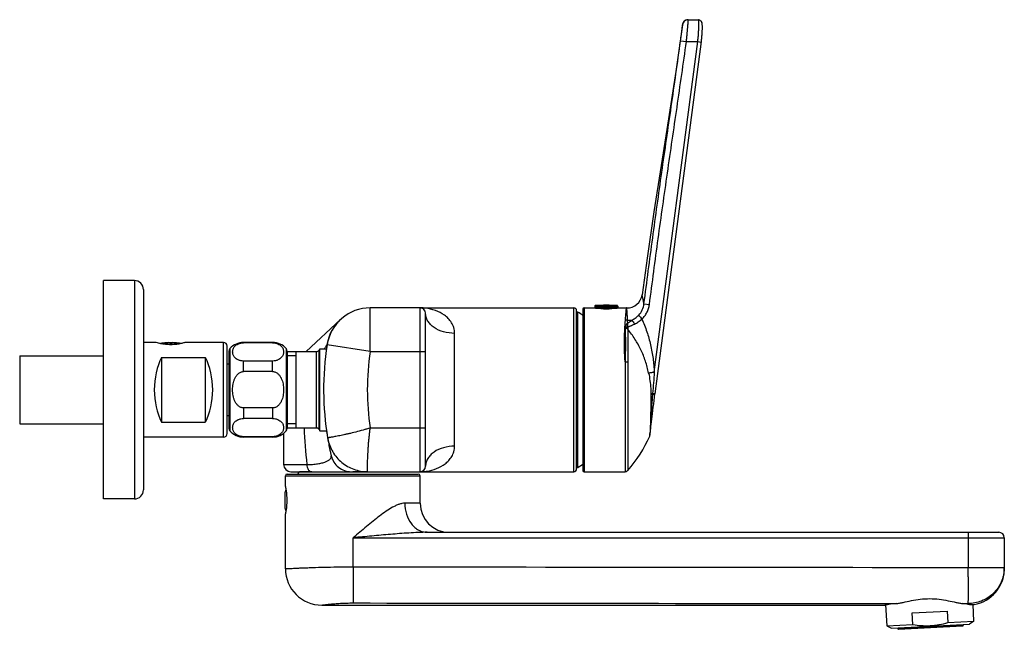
# Model space of a CAD drawing. Header units: millimetres. Extents: x -97 to 452, y -68 to 315.
# Tile 16 of 16: x 182 to 452, y 148 to 315. Entities that reach past the tile are written whole.
import ezdxf

# ---------------------------------------------------------------- set-up
doc = ezdxf.new("R2010")
doc.units = ezdxf.units.MM
doc.header["$LTSCALE"] = 23.1
doc.layers.get('0').update_dxf_attribs({"linetype": 'CONTINUOUS'})
doc.layers.add('ACHSEN', color=7, linetype='CONTINUOUS')
doc.layers.add('FLAECHEN', color=7, linetype='CONTINUOUS')

msp = doc.modelspace()

# ---------------------------------------------------------------- linework, layer by layer
at = {"color": 9, "linetype": 'CONTINUOUS'}
for p, q in [((363.67, 314.02), (363.65, 314.02)), ((355.92, 218.59), (367.87, 309.38)), ((363.14, 309.6), (364.74, 309.38)), ((364.74, 309.38), (367.87, 309.38)), ((367.87, 309.38), (368.83, 309.25)), ((213.08, 243.76), (213.08, 183.76)), ((277.9, 224.26), (277.9, 236.26)), ((291.58, 191.26), (291.58, 236.26)), ((293.07, 236.17), (293.01, 236.18)), ((293.07, 236.17), (293.01, 236.18)), ((333.78, 191.26), (333.78, 236.26)), ((336.63, 236.26), (336.63, 191.26)), ((345.88, 236.76), (339.58, 236.76)), ((345.88, 236.36), (339.58, 236.36)), ((345.79, 236.86), (339.68, 236.86)), ((345.2, 236.16), (340.27, 236.16)), ((342.19, 236.16), (342.19, 236.03)), ((342.32, 236.16), (342.32, 236.03)), ((343.15, 236.03), (343.15, 236.16)), ((343.27, 236.03), (343.27, 236.16)), ((353.09, 237.37), (354.59, 237.18)), ((334.88, 192.43), (334.88, 235.08)), ((267.14, 229.57), (267.13, 229.56)), ((267.14, 229.57), (267.13, 229.56)), ((301.08, 198.27), (301.08, 229.25)), ((225.11, 226.29), (221.05, 226.29)), ((237.58, 200.76), (237.58, 226.76)), ((239.33, 225.06), (239.33, 202.45)), ((243.08, 226.65), (243.08, 226.76)), ((251.08, 226.65), (251.08, 226.76)), ((254.83, 225.06), (254.83, 202.45)), ((263.81, 202.88), (263.81, 224.64)), ((277.9, 224.26), (266.04, 226.11)), ((263.12, 203.28), (263.12, 224.24)), ((277.9, 224.26), (293.08, 224.26)), ((243.08, 218.76), (243.08, 221.65)), ((251.08, 218.76), (251.08, 221.65)), ((347.89, 221.46), (347.89, 191.26)), ((348.63, 221.35), (348.63, 191.59)), ((354.97, 212.74), (354.97, 212.54)), ((355.45, 212.6), (355.44, 212.55)), ((355.46, 212.75), (355.45, 212.6)), ((355.45, 212.6), (355.88, 212.55)), ((355.46, 212.75), (356.12, 212.66)), ((355.88, 212.55), (356.1, 212.52)), ((243.08, 208.76), (243.08, 205.87)), ((251.08, 208.76), (251.08, 205.87)), ((277.9, 203.26), (293.08, 203.26)), ((243.08, 200.87), (243.08, 200.76)), ((251.08, 200.87), (251.08, 200.76)), ((276.51, 202.85), (276.42, 202.82)), ((354.67, 201.06), (354.74, 201.68)), ((354.67, 201.06), (354.67, 201.06)), ((354.74, 201.68), (354.78, 202.03)), ((354.79, 202.52), (354.78, 202.16)), ((354.79, 202.42), (354.78, 202.09)), ((354.78, 202.16), (354.78, 202.09)), ((354.78, 202.09), (354.78, 202.03)), ((354.78, 202.09), (354.78, 202.03)), ((254.08, 193.26), (260.48, 193.26)), ((254.58, 190.11), (291.58, 190.11)), ((291.58, 182.61), (287.38, 182.61)), ((273.24, 173.11), (452.08, 173.11)), ((273.24, 165.13), (273.24, 173.11)), ((442.17, 173.11), (442.17, 164.96)), ((273.24, 163.05), (273.24, 162.25)), ((442.17, 164.96), (452.08, 164.96)), ((440.73, 155.01), (442.08, 155.01)), ((442.08, 155.01), (442.08, 154.85)), ((422.83, 148.16), (440.8, 149.1))]:
    msp.add_line(p, q, dxfattribs=at)
at = {"color": 7, "linetype": 'CONTINUOUS'}
for p, q in [((365.26, 315.41), (365.05, 315.4)), ((365.12, 315.4), (365.29, 315.41)), ((365.26, 315.41), (368.04, 315.36)), ((368.21, 315.34), (368.04, 315.36)), ((368.2, 315.34), (368.05, 315.36)), ((368.37, 315.3), (368.2, 315.34)), ((368.53, 315.22), (368.37, 315.3)), ((368.66, 315.13), (368.52, 315.23)), ((368.77, 315.03), (368.66, 315.13)), ((368.87, 314.91), (368.77, 315.03)), ((368.93, 314.8), (368.86, 314.91)), ((368.98, 314.69), (368.93, 314.8)), ((369.02, 314.59), (368.98, 314.69)), ((369.04, 314.51), (369.02, 314.6)), ((369.06, 314.42), (369.04, 314.51)), ((369.08, 314.34), (369.06, 314.42)), ((369.09, 314.25), (369.08, 314.34)), ((369.1, 314.16), (369.09, 314.26)), ((369.11, 314.07), (369.1, 314.17)), ((369.12, 313.97), (369.11, 314.07)), ((369.12, 313.86), (369.12, 313.97)), ((369.13, 313.74), (369.12, 313.86)), ((369.02, 310.98), (369.05, 311.24)), ((369.04, 311.23), (369.06, 311.47)), ((369.06, 311.46), (369.08, 311.7)), ((369.08, 311.69), (369.09, 311.92)), ((369.09, 311.91), (369.1, 312.13)), ((369.1, 312.12), (369.11, 312.33)), ((369.11, 312.33), (369.12, 312.53)), ((369.12, 312.52), (369.13, 312.71)), ((369.13, 313.62), (369.13, 313.75)), ((369.14, 313.49), (369.13, 313.62)), ((369.13, 312.88), (369.14, 313.05)), ((369.13, 312.7), (369.13, 312.88)), ((369.14, 313.35), (369.14, 313.49)), ((369.14, 313.2), (369.14, 313.35)), ((369.14, 313.04), (369.14, 313.21)), ((356.12, 212.66), (368.85, 309.38)), ((368.85, 309.37), (368.89, 309.67)), ((368.89, 309.65), (368.92, 309.94)), ((368.92, 309.93), (368.95, 310.22)), ((368.95, 310.2), (368.98, 310.48)), ((368.98, 310.47), (369, 310.74)), ((369, 310.73), (369.03, 310.99)), ((215.58, 241.26), (215.58, 186.26)), ((291.58, 236.26), (277.9, 236.26)), ((293.08, 236.26), (333.78, 236.26)), ((334.58, 192.06), (334.58, 235.46)), ((336.33, 235.96), (336.33, 191.56)), ((339.58, 236.76), (339.58, 236.36)), ((345.78, 236.26), (339.68, 236.26)), ((345.88, 236.76), (345.88, 236.36)), ((269.72, 233.04), (260.28, 224.24)), ((269.72, 233.04), (269.69, 233.01)), ((293.08, 192.76), (293.08, 234.76)), ((219.08, 226.76), (215.58, 226.76)), ((219.1, 226.75), (219.08, 226.76)), ((219.1, 226.75), (219.08, 226.76)), ((237.58, 226.76), (227.08, 226.76)), ((238.58, 201.76), (238.58, 225.76)), ((251.08, 226.65), (243.08, 226.65)), ((263.81, 224.64), (264.03, 225.01)), ((181.58, 223.07), (181.58, 204.44)), ((220.58, 222.63), (220.58, 204.88)), ((220.58, 222.63), (232.58, 222.63)), ((232.58, 222.63), (232.58, 204.88)), ((239.08, 224.4), (239.08, 203.11)), ((255.08, 224.4), (255.08, 203.11)), ((255.08, 224.24), (263.12, 224.24)), ((257.58, 203.28), (257.58, 224.24)), ((251.08, 221.65), (243.08, 221.65)), ((251.08, 218.76), (243.08, 218.76)), ((355.99, 211.7), (356.11, 212.6)), ((251.08, 208.76), (243.08, 208.76)), ((251.08, 205.87), (243.08, 205.87)), ((220.58, 204.88), (232.58, 204.88)), ((255.08, 203.28), (263.12, 203.28)), ((263.81, 202.88), (264.03, 202.51)), ((237.58, 200.76), (215.58, 200.76)), ((251.08, 200.87), (243.08, 200.87)), ((266.18, 200.53), (266.23, 200.27)), ((354.75, 201.33), (354.8, 201.79)), ((354.75, 201.33), (354.75, 201.33)), ((354.8, 201.79), (354.85, 202.28)), ((266.28, 199.94), (266.35, 199.55)), ((266.35, 199.55), (266.38, 199.41)), ((266.38, 199.41), (266.47, 198.91)), ((266.47, 198.91), (266.55, 198.49)), ((266.55, 198.49), (266.66, 197.95)), ((266.66, 197.95), (266.7, 197.74)), ((266.7, 197.74), (266.74, 197.54)), ((266.74, 197.54), (266.82, 197.19)), ((266.82, 197.19), (266.88, 196.9)), ((267.17, 195.6), (267.16, 195.63)), ((267.17, 195.62), (267.18, 195.58)), ((267.18, 195.58), (267.17, 195.6)), ((255.08, 190.61), (291.08, 190.61)), ((256.08, 191.26), (291.58, 191.26)), ((291.58, 182.61), (291.58, 190.11)), ((293.08, 191.26), (333.78, 191.26)), ((336.63, 191.26), (347.89, 191.26)), ((293.56, 174.61), (450.58, 174.61)), ((452.08, 173.11), (452.08, 164.61)), ((419.48, 154.65), (419.78, 148.92)), ((443.75, 150.18), (443.51, 154.74)), ((426.81, 152.47), (436.39, 152.97)), ((426.98, 149.3), (426.81, 152.47)), ((436.39, 152.97), (436.56, 149.8)), ((419.78, 148.92), (426.98, 149.3)), ((419.78, 148.92), (421.07, 148.26)), ((421.07, 148.26), (442.54, 149.39)), ((423.04, 147.97), (440.61, 148.89)), ((436.56, 149.8), (443.75, 150.18)), ((440.79, 149.3), (440.8, 149.1)), ((443.75, 150.18), (442.54, 149.39)), ((422.83, 148.16), (422.82, 148.36))]:
    msp.add_line(p, q, dxfattribs=at)
at = {"color": 2, "linetype": 'CONTINUOUS'}
for p, q in [((181.58, 223.07), (204.58, 223.07)), ((257.58, 223.07), (255.08, 223.07)), ((181.58, 204.44), (204.58, 204.44)), ((257.58, 204.44), (255.08, 204.44))]:
    msp.add_line(p, q, dxfattribs=at)
at = {"color": 7, "linetype": 'CONTINUOUS'}
for points in [[(365.05, 315.4), (364.84, 315.36), (364.64, 315.29), (364.46, 315.2), (364.28, 315.09), (364.12, 314.95), (363.98, 314.8), (363.86, 314.63), (363.76, 314.44), (363.69, 314.24), (363.65, 314.02)], [(354.85, 202.28), (354.88, 202.63), (354.94, 203.12), (355, 203.68), (355.07, 204.3), (355.15, 204.97), (355.24, 205.69), (355.33, 206.45), (355.43, 207.26), (355.54, 208.1), (355.65, 208.97), (355.76, 209.86), (355.87, 210.78), (355.99, 211.7)], [(266.88, 196.9), (266.9, 196.8), (266.92, 196.72)], [(267.11, 195.84), (267.12, 195.81), (267.14, 195.74), (267.15, 195.67), (267.17, 195.62)]]:
    msp.add_lwpolyline(points, dxfattribs=at)
at = {"color": 9, "linetype": 'CONTINUOUS'}
msp.add_lwpolyline([(355.59, 212.73), (355.8, 212.71), (355.89, 212.69)], dxfattribs=at)
for centre, radius, start, end in [((365.26, 313.81), 1.6, 94.8696, 172.3731), ((291.58, 223.36), 12.9, 88.9455, 89.9985), ((291.58, 223.45), 12.81, 83.5963, 88.9504), ((277.13, 224.63), 11.2, 133.2868, 171.6563), ((277.87, 224.28), 11.96, 134.9699, 136.276), ((277.9, 224.26), 12, 134.7609, 134.9703), ((277.03, 224.71), 11.07, 133, 133.241), ((347.9, 229.33), 3.54, 78.6601, 88.6186), ((223.52, 226.42), 125.23, 2.5731, 2.9193), ((277.97, 224.21), 12.08, 150.9161, 153.6548), ((277.96, 224.21), 12.08, 148.1325, 150.9147), ((277.91, 224.25), 12.01, 147.7171, 148.1323), ((277.92, 224.24), 12.03, 142.3491, 147.7106), ((277.91, 224.25), 12.02, 142.0353, 142.3493), ((277.9, 224.25), 12.01, 136.5528, 142.0386), ((277.85, 224.3), 11.94, 136.2765, 136.549), ((235.56, 243), 34.8, 328.8633, 329.5013), ((255.58, 231.49), 11.7, 330.6794, 331.8525), ((284.03, 222.72), 18.33, 168.0478, 168.8882), ((345.08, 213.76), 68, 171.1173, 188.8826), ((458.35, 213.43), 198.9, 182.9256, 185.8214), ((277.01, 202.34), 10.97, 189.6286, 190.8663), ((291.58, 204.15), 12.89, 270.0012, 271.0545), ((291.58, 204.07), 12.81, 271.0506, 275.9873), ((291.6, 203.87), 12.61, 275.9897, 278.8288), ((-680.04, 165.94), 1122.21, 359.81878, 359.94983), ((442.23, 164.96), 9.85, 358.1744, 359.9991), ((442.21, 164.96), 9.88, 357.9481, 358.1752)]:
    msp.add_arc(centre, radius, start, end, dxfattribs=at)
at = {"color": 7, "linetype": 'CONTINUOUS'}
for centre, radius, start, end in [((213.08, 241.26), 2.5, 0, 90), ((348.49, 240.35), 4.1, 268.3037, 352.5764), ((277.9, 224.26), 12, 90, 171.1173), ((291.58, 234.76), 1.5, 0, 90), ((333.78, 235.46), 0.8, 0, 90), ((336.63, 235.96), 0.3, 90, 180), ((339.68, 236.76), 0.1, 93.5281, 180), ((339.68, 236.36), 0.1, 180, 270), ((342.73, 187.3), 49.66, 86.4719, 93.5281), ((339.73, 236.16), 0.1, 33.0295, 90), ((345.73, 236.16), 0.1, 90, 146.9658), ((345.78, 236.36), 0.1, 270, 360), ((345.78, 236.76), 0.1, 0, 86.4719), ((348.28, 233.26), 3, 88.3037, 90), ((277.96, 224.19), 12.09, 133.1598, 134.7588), ((334.78, 234.91), 0.2, 59.7054, 180), ((322.42, 213.76), 24.7, 55.7244, 59.7054), ((223.08, 212.76), 13.98, 94.9281, 101.6937), ((222.46, 216.24), 10.46, 86.5748, 93.1562), ((223.71, 216.24), 10.46, 86.8437, 93.4253), ((223.08, 212.76), 13.98, 78.307, 85.0719), ((237.58, 225.76), 1, 0, 90), ((240.08, 224.4), 1, 138.5904, 180), ((254.08, 224.4), 1, 0, 41.4096), ((263.12, 225.04), 0.8, 270, 330), ((345.08, 213.76), 80, 171.1173, 171.7427), ((240.08, 203.11), 1, 180, 221.4096), ((254.08, 203.11), 1, 318.5904, 360), ((263.12, 202.48), 0.8, 30, 90), ((237.58, 201.76), 1, 270, 360), ((345.08, 213.76), 80, 188.2649, 193.097), ((353.76, 201.44), 0.99, 336.9677, 353.6558), ((256.08, 193.26), 2, 180, 270), ((291.58, 192.76), 1.5, 270, 360), ((333.78, 192.06), 0.8, 270, 360), ((334.78, 192.6), 0.2, 180, 300.2946), ((322.42, 213.76), 24.7, 300.2946, 304.2754), ((255.08, 190.11), 0.5, 90, 180), ((291.08, 190.11), 0.5, 0, 90), ((336.63, 191.56), 0.3, 180, 270), ((347.89, 192.26), 1, 270, 317.9563), ((213.08, 186.26), 2.5, 270, 360), ((299.58, 182.61), 8, 180, 270), ((450.58, 173.11), 1.5, 0, 90), ((264.58, 164.61), 10, 180, 270), ((442.08, 164.61), 10, 279.6636, 360), ((431.77, 73.32), 82.25, 96.5465, 98.7639), ((431.05, 71.02), 84.55, 82.505, 83.4262), ((443.58, 166.16), 11.41, 262.472, 270.9195), ((440.6, 149.09), 0.2, 273, 3), ((423.03, 148.17), 0.2, 183, 273)]:
    msp.add_arc(centre, radius, start, end, dxfattribs=at)
for centre, start_param, end_param in [((226.07, 213.76), 0.819448, 2.322145), ((227.1, 213.76), -2.322145, -0.819448)]:
    msp.add_ellipse(centre, major_axis=(0, 13), ratio=0.57735, start_param=start_param, end_param=end_param, dxfattribs=at)
at = {"color": 9, "linetype": 'CONTINUOUS'}
for points, knots in [([(363.14, 309.6), (363.18, 309.89), (363.25, 310.45), (363.36, 311.27), (363.44, 311.92), (363.5, 312.4), (363.54, 312.72), (363.57, 313.01), (363.6, 313.27), (363.63, 313.49), (363.64, 313.65), (363.65, 313.76), (363.66, 313.83), (363.67, 313.89), (363.67, 313.93), (363.67, 313.97), (363.68, 314), (363.67, 314.01), (363.68, 314.02), (363.67, 314.02)], [0, 0, 0, 0, 0.196044, 0.384363, 0.55761, 0.636473, 0.70913, 0.774873, 0.833097, 0.883273, 0.924923, 0.94242, 0.957646, 0.970572, 0.981171, 0.989422, 0.995308, 0.998821, 1, 1, 1, 1]), ([(364.74, 309.38), (364.78, 309.77), (364.86, 310.54), (364.97, 311.66), (365.05, 312.54), (365.11, 313.2), (365.15, 313.63), (365.18, 314.03), (365.21, 314.38), (365.24, 314.68), (365.25, 314.9), (365.27, 315.05), (365.27, 315.14), (365.28, 315.22), (365.28, 315.29), (365.29, 315.34), (365.29, 315.37), (365.29, 315.39), (365.29, 315.4), (365.29, 315.4), (365.29, 315.41), (365.29, 315.41)], [0, 0, 0, 0, 0.195586, 0.383592, 0.556702, 0.635561, 0.708255, 0.774075, 0.832406, 0.882707, 0.924493, 0.942062, 0.957359, 0.970353, 0.981016, 0.989323, 0.995258, 0.997331, 0.998808, 0.999689, 1, 1, 1, 1]), ([(367.87, 309.38), (367.91, 309.74), (367.98, 310.46), (368.07, 311.5), (368.12, 312.47), (368.16, 313.34), (368.17, 313.98), (368.16, 314.43), (368.15, 314.69), (368.14, 314.92), (368.12, 315.1), (368.1, 315.23), (368.09, 315.3), (368.07, 315.33)], [0, 0, 0, 0, 0.183595, 0.360984, 0.526097, 0.673356, 0.797831, 0.850238, 0.895524, 0.933347, 0.96344, 0.985654, 1, 1, 1, 1]), ([(368.07, 315.33), (368.07, 315.33), (368.06, 315.34), (368.05, 315.36), (368.04, 315.36)], [0, 0, 0, 0, 0.34314, 1, 1, 1, 1]), ([(353.09, 237.37), (353.49, 240.39), (354.28, 246.41), (355.48, 255.45), (356.72, 264.48), (358.41, 276.51), (360.6, 291.55), (362.32, 303.58), (363.14, 309.6)], [0, 0, 0, 0, 0.125001, 0.250002, 0.375002, 0.500001, 0.749999, 1, 1, 1, 1]), ([(354.59, 237.18), (354.99, 240.19), (355.78, 246.21), (356.99, 255.25), (358.25, 264.27), (359.96, 276.3), (362.18, 291.33), (363.91, 303.36), (364.74, 309.38)], [0, 0, 0, 0, 0.125, 0.25, 0.375, 0.5, 0.75, 1, 1, 1, 1]), ([(353.09, 237.37), (353.06, 237.56), (352.99, 237.92), (352.88, 238.42), (352.79, 238.84), (352.71, 239.18), (352.65, 239.42), (352.62, 239.58), (352.6, 239.66), (352.58, 239.73), (352.57, 239.78), (352.56, 239.8), (352.56, 239.81), (352.56, 239.82), (352.56, 239.82)], [0, 0, 0, 0, 0.231675, 0.433989, 0.606131, 0.747551, 0.857855, 0.901253, 0.936782, 0.964431, 0.984187, 0.991104, 0.996045, 1, 1, 1, 1]), ([(301.08, 229.25), (301.08, 229.78), (300.92, 230.82), (300.27, 232.2), (299.36, 233.34), (297.92, 234.57), (295.82, 235.65), (293.99, 236.06), (293.07, 236.17)], [0, 0, 0, 0, 0.138506, 0.268457, 0.393778, 0.516701, 0.75892, 1, 1, 1, 1]), ([(340, 236.26), (340, 236.26), (340.01, 236.26), (340.02, 236.25), (340.02, 236.25), (340.04, 236.23), (340.05, 236.21), (340.05, 236.19), (340.05, 236.18)], [0, 0, 0, 0, 0.0928, 0.191042, 0.298421, 0.417173, 0.689407, 1, 1, 1, 1]), ([(340.04, 236.26), (340.05, 236.26), (340.07, 236.25), (340.11, 236.23), (340.13, 236.21), (340.14, 236.18), (340.14, 236.17)], [0, 0, 0, 0, 0.247774, 0.496711, 0.747481, 1, 1, 1, 1]), ([(342.17, 236.26), (342.17, 236.26), (342.18, 236.26), (342.18, 236.25), (342.18, 236.25), (342.18, 236.24), (342.19, 236.23), (342.19, 236.21), (342.19, 236.19), (342.19, 236.17), (342.19, 236.16)], [0, 0, 0, 0, 0.042037, 0.071307, 0.107542, 0.20168, 0.323682, 0.469888, 0.635397, 1, 1, 1, 1]), ([(342.23, 236.26), (342.24, 236.26), (342.27, 236.25), (342.3, 236.23), (342.31, 236.2), (342.32, 236.17), (342.32, 236.16)], [0, 0, 0, 0, 0.228297, 0.469834, 0.728991, 1, 1, 1, 1]), ([(343.23, 236.26), (343.22, 236.26), (343.2, 236.25), (343.17, 236.23), (343.15, 236.2), (343.15, 236.17), (343.15, 236.16)], [0, 0, 0, 0, 0.228297, 0.469834, 0.728991, 1, 1, 1, 1]), ([(343.29, 236.26), (343.29, 236.26), (343.29, 236.26), (343.29, 236.25), (343.28, 236.25), (343.28, 236.24), (343.28, 236.23), (343.28, 236.21), (343.27, 236.19), (343.27, 236.17), (343.27, 236.16)], [0, 0, 0, 0, 0.042037, 0.071307, 0.107542, 0.20168, 0.323682, 0.469888, 0.635397, 1, 1, 1, 1]), ([(345.42, 236.26), (345.41, 236.26), (345.39, 236.25), (345.36, 236.23), (345.34, 236.21), (345.33, 236.18), (345.33, 236.17)], [0, 0, 0, 0, 0.247775, 0.496712, 0.747482, 1, 1, 1, 1]), ([(345.47, 236.26), (345.46, 236.26), (345.46, 236.26), (345.45, 236.25), (345.44, 236.25), (345.43, 236.23), (345.42, 236.21), (345.41, 236.19), (345.41, 236.18)], [0, 0, 0, 0, 0.092785, 0.191017, 0.298393, 0.417149, 0.689401, 1, 1, 1, 1]), ([(347.98, 232.86), (348, 233.12), (348.04, 233.61), (348.1, 234.29), (348.14, 234.8), (348.18, 235.16), (348.2, 235.38), (348.22, 235.59), (348.23, 235.76), (348.25, 235.91), (348.26, 236.02), (348.26, 236.09), (348.27, 236.13), (348.27, 236.17), (348.28, 236.2), (348.28, 236.22), (348.28, 236.24), (348.28, 236.25), (348.28, 236.25), (348.28, 236.26), (348.28, 236.26), (348.28, 236.26)], [0, 0, 0, 0, 0.229431, 0.430764, 0.602833, 0.677635, 0.744825, 0.804318, 0.856035, 0.899907, 0.935877, 0.950883, 0.963897, 0.974917, 0.983938, 0.990959, 0.995977, 0.997735, 0.998991, 0.999746, 1, 1, 1, 1]), ([(348.59, 232.79), (348.58, 233.06), (348.55, 233.56), (348.51, 234.26), (348.48, 234.78), (348.45, 235.14), (348.44, 235.37), (348.42, 235.58), (348.41, 235.75), (348.4, 235.9), (348.39, 236.01), (348.38, 236.09), (348.38, 236.13), (348.38, 236.17), (348.37, 236.2), (348.37, 236.22), (348.37, 236.24), (348.37, 236.25), (348.37, 236.25), (348.37, 236.25), (348.37, 236.26), (348.37, 236.26)], [0, 0, 0, 0, 0.230802, 0.432931, 0.605163, 0.679849, 0.74682, 0.806022, 0.857403, 0.900927, 0.936571, 0.95143, 0.964312, 0.975216, 0.984138, 0.991078, 0.996035, 0.99777, 0.999009, 0.999752, 1, 1, 1, 1]), ([(351.64, 234.26), (352.06, 234.66), (352.73, 235.65), (353.03, 236.79), (353.09, 237.37)], [0, 0, 0, 0, 0.499926, 1, 1, 1, 1]), ([(352.53, 233.24), (352.82, 233.48), (353.34, 234.04), (353.95, 235), (354.38, 236.06), (354.54, 236.8), (354.59, 237.18)], [0, 0, 0, 0, 0.249935, 0.499923, 0.749951, 1, 1, 1, 1]), ([(301.08, 229.25), (300.05, 229.25), (298.06, 229.51), (295.81, 230.5), (294.42, 231.64), (293.66, 232.6), (293.19, 233.65), (293.08, 234.4), (293.08, 234.76)], [0, 0, 0, 0, 0.289722, 0.557567, 0.679327, 0.792352, 0.898232, 1, 1, 1, 1]), ([(347.89, 221.46), (347.81, 222.59), (347.72, 224.75), (347.72, 228.55), (347.86, 231.22), (347.98, 232.86)], [0, 0, 0, 0, 0.297431, 0.567975, 1, 1, 1, 1]), ([(349.69, 232.79), (349.6, 232.78), (349.23, 232.75), (348.86, 232.76), (348.59, 232.79)], [0, 0, 0, 0, 0.25168, 1, 1, 1, 1]), ([(348.63, 232.04), (348.78, 232.17), (349.13, 232.43), (349.5, 232.66), (349.69, 232.79)], [0, 0, 0, 0, 0.468577, 1, 1, 1, 1]), ([(349.69, 232.79), (350.01, 233), (350.69, 233.45), (351.33, 233.96), (351.64, 234.26)], [0, 0, 0, 0, 0.474675, 1, 1, 1, 1]), ([(349.69, 232.79), (349.76, 232.74), (349.91, 232.61), (350.19, 232.29), (350.36, 232.01), (350.47, 231.81)], [0, 0, 0, 0, 0.216095, 0.460658, 1, 1, 1, 1]), ([(350.47, 231.81), (350.83, 231.99), (351.57, 232.39), (352.23, 232.93), (352.53, 233.24)], [0, 0, 0, 0, 0.484422, 1, 1, 1, 1]), ([(351.64, 234.26), (351.69, 234.2), (351.99, 233.86), (352.29, 233.52), (352.53, 233.24)], [0, 0, 0, 0, 0.175941, 1, 1, 1, 1]), ([(352.53, 233.24), (353.04, 232.08), (353.93, 229.72), (354.94, 226.08), (355.64, 222.36), (355.87, 219.84), (355.92, 218.59)], [0, 0, 0, 0, 0.249989, 0.499991, 0.750001, 1, 1, 1, 1]), ([(347.92, 230.65), (347.96, 229.25), (348, 227.04), (347.97, 223.98), (347.92, 222.32), (347.89, 221.46)], [0, 0, 0, 0, 0.457761, 0.720188, 1, 1, 1, 1]), ([(347.97, 231.06), (347.94, 230.97), (347.92, 230.83), (347.92, 230.69), (347.92, 230.65)], [0, 0, 0, 0, 0.747605, 1, 1, 1, 1]), ([(348.63, 230.41), (348.54, 230.48), (348.31, 230.61), (348.05, 230.65), (347.92, 230.65)], [0, 0, 0, 0, 0.481985, 1, 1, 1, 1]), ([(348.63, 232.04), (348.48, 231.91), (348.22, 231.61), (348.03, 231.26), (347.97, 231.06)], [0, 0, 0, 0, 0.496902, 1, 1, 1, 1]), ([(348.65, 230.77), (348.6, 230.81), (348.4, 230.96), (348.16, 231.04), (347.97, 231.06)], [0, 0, 0, 0, 0.24238, 1, 1, 1, 1]), ([(348.65, 230.77), (348.65, 230.88), (348.64, 231.3), (348.64, 231.73), (348.63, 232.04)], [0, 0, 0, 0, 0.268616, 1, 1, 1, 1]), ([(348.65, 230.77), (348.64, 230.74), (348.63, 230.62), (348.63, 230.5), (348.63, 230.41)], [0, 0, 0, 0, 0.246178, 1, 1, 1, 1]), ([(348.63, 230.41), (348.64, 229.02), (348.64, 226.85), (348.64, 223.83), (348.63, 222.19), (348.63, 221.35)], [0, 0, 0, 0, 0.457553, 0.72008, 1, 1, 1, 1]), ([(354.37, 218.34), (354.15, 219.45), (353.57, 221.63), (352.3, 224.77), (350.67, 227.72), (349.34, 229.54), (348.63, 230.41)], [0, 0, 0, 0, 0.251067, 0.501528, 0.751108, 1, 1, 1, 1]), ([(348.65, 230.77), (348.67, 230.83), (348.76, 230.96), (348.93, 231.1), (349.14, 231.22), (349.47, 231.37), (349.91, 231.56), (350.28, 231.72), (350.47, 231.81)], [0, 0, 0, 0, 0.101197, 0.206, 0.319036, 0.440632, 0.706943, 1, 1, 1, 1]), ([(267.13, 229.56), (266.9, 229.09), (266.49, 228.09), (266.21, 227.05), (266.09, 226.52)], [0, 0, 0, 0, 0.490881, 1, 1, 1, 1]), ([(265.78, 225.76), (265.77, 225.73), (265.69, 225.59), (265.61, 225.45), (265.54, 225.34)], [0, 0, 0, 0, 0.230863, 1, 1, 1, 1]), ([(266.04, 226.25), (266.03, 226.23), (265.99, 226.14), (265.94, 226.04), (265.9, 225.97)], [0, 0, 0, 0, 0.202522, 1, 1, 1, 1]), ([(266.04, 226.25), (266.04, 226.24), (266.05, 226.19), (266.05, 226.15), (266.04, 226.11)], [0, 0, 0, 0, 0.256153, 1, 1, 1, 1]), ([(347.89, 221.46), (348.03, 221.46), (348.28, 221.44), (348.53, 221.39), (348.63, 221.35)], [0, 0, 0, 0, 0.540457, 1, 1, 1, 1]), ([(354.37, 218.34), (354.41, 218.36), (354.49, 218.39), (354.69, 218.45), (355.01, 218.51), (355.44, 218.56), (355.75, 218.58), (355.92, 218.59)], [0, 0, 0, 0, 0.073663, 0.166165, 0.400918, 0.686643, 1, 1, 1, 1]), ([(354.37, 218.34), (354.66, 216.96), (354.91, 215.09), (354.97, 213.21), (354.97, 212.74)], [0, 0, 0, 0, 0.749511, 1, 1, 1, 1]), ([(355.92, 218.59), (355.85, 217.61), (355.71, 215.67), (355.56, 213.72), (355.46, 212.75)], [0, 0, 0, 0, 0.500019, 1, 1, 1, 1]), ([(355.44, 212.55), (355.34, 211.51), (355.17, 209.53), (354.97, 206.74), (354.86, 204.4), (354.81, 203.01), (354.79, 202.42)], [0, 0, 0, 0, 0.306398, 0.58928, 0.826619, 1, 1, 1, 1]), ([(354.97, 212.54), (354.97, 210.58), (354.93, 207.84), (354.85, 204.5), (354.81, 203.11), (354.79, 202.52)], [0, 0, 0, 0, 0.585153, 0.822618, 1, 1, 1, 1]), ([(354.97, 212.74), (355, 212.75), (355.06, 212.75), (355.23, 212.76), (355.37, 212.76), (355.46, 212.75)], [0, 0, 0, 0, 0.167959, 0.397434, 1, 1, 1, 1]), ([(354.97, 212.6), (355, 212.6), (355.06, 212.61), (355.22, 212.62), (355.35, 212.61), (355.45, 212.6)], [0, 0, 0, 0, 0.167944, 0.397351, 1, 1, 1, 1]), ([(354.97, 212.54), (355, 212.54), (355.06, 212.55), (355.22, 212.56), (355.35, 212.55), (355.44, 212.55)], [0, 0, 0, 0, 0.168166, 0.397579, 1, 1, 1, 1]), ([(355.44, 212.55), (355.49, 212.54), (355.58, 212.53), (355.7, 212.51), (355.81, 212.5), (355.91, 212.49), (355.98, 212.48), (356.02, 212.47), (356.05, 212.47), (356.06, 212.47), (356.08, 212.47), (356.09, 212.47), (356.09, 212.46), (356.09, 212.47)], [0, 0, 0, 0, 0.210888, 0.405213, 0.577846, 0.724919, 0.843098, 0.890442, 0.929547, 0.960219, 0.982269, 0.995535, 1, 1, 1, 1]), ([(277.9, 203.26), (277.55, 203.15), (277.09, 203.01), (276.63, 202.88), (276.51, 202.85)], [0, 0, 0, 0, 0.750719, 1, 1, 1, 1]), ([(277.14, 191.26), (277.14, 191.26), (277.14, 191.26), (277.14, 191.27), (277.14, 191.29), (277.14, 191.32), (277.14, 191.35), (277.14, 191.41), (277.14, 191.5), (277.14, 191.63), (277.14, 191.79), (277.14, 191.97), (277.14, 192.27), (277.15, 192.71), (277.15, 193.32), (277.17, 194.02), (277.19, 194.81), (277.23, 195.68), (277.27, 196.63), (277.33, 197.64), (277.41, 198.7), (277.5, 199.8), (277.61, 200.94), (277.74, 202.09), (277.84, 202.87), (277.9, 203.26)], [0, 0, 0, 0, 0.00033, 0.001241, 0.002749, 0.004857, 0.007564, 0.010869, 0.019265, 0.030025, 0.043123, 0.058527, 0.0762, 0.118178, 0.168653, 0.227139, 0.293074, 0.365819, 0.444671, 0.528865, 0.617582, 0.709961, 0.805098, 0.902096, 1, 1, 1, 1]), ([(276.42, 202.82), (275.74, 202.63), (274.42, 202.27), (272.79, 201.87), (271.55, 201.58), (270.69, 201.39), (269.89, 201.22), (269.16, 201.07), (268.49, 200.94), (267.9, 200.83), (267.4, 200.74), (267.03, 200.68), (266.78, 200.63), (266.62, 200.61), (266.49, 200.59), (266.38, 200.57), (266.3, 200.55), (266.24, 200.54), (266.21, 200.54), (266.18, 200.53), (266.18, 200.53)], [0, 0, 0, 0, 0.201406, 0.391642, 0.480608, 0.564487, 0.642591, 0.714282, 0.778975, 0.836145, 0.885328, 0.926126, 0.943273, 0.958206, 0.970894, 0.98131, 0.989434, 0.995246, 0.998739, 1, 1, 1, 1]), ([(266.23, 200.27), (266.35, 199.65), (266.7, 198.41), (267.81, 196.11), (269.92, 193.63), (272.75, 192.03), (275.22, 191.37), (276.5, 191.26), (277.14, 191.26)], [0, 0, 0, 0, 0.125056, 0.250264, 0.500043, 0.749802, 0.875001, 1, 1, 1, 1]), ([(301.08, 198.27), (300.05, 198.27), (298.06, 198.01), (295.81, 197.02), (294.42, 195.87), (293.66, 194.91), (293.19, 193.86), (293.08, 193.12), (293.08, 192.76)], [0, 0, 0, 0, 0.289723, 0.557567, 0.679328, 0.792353, 0.898232, 1, 1, 1, 1]), ([(293.54, 191.41), (294.42, 191.54), (296.15, 192), (298.13, 193.09), (299.48, 194.31), (300.33, 195.42), (300.93, 196.76), (301.08, 197.76), (301.08, 198.27)], [0, 0, 0, 0, 0.240759, 0.482849, 0.605825, 0.731294, 0.861433, 1, 1, 1, 1]), ([(260.48, 193.26), (261, 193.24), (261.99, 193.25), (263.38, 193.39), (264.57, 193.62), (265.56, 193.93), (266.23, 194.25), (266.64, 194.53), (266.93, 194.79), (267.13, 195.08), (267.2, 195.4), (267.18, 195.54), (267.17, 195.62)], [0, 0, 0, 0, 0.204401, 0.387242, 0.546654, 0.681351, 0.790921, 0.836617, 0.876675, 0.94258, 0.971458, 1, 1, 1, 1]), ([(267.17, 195.62), (267.31, 195.01), (267.81, 193.83), (269.1, 192.41), (270.77, 191.48), (272.03, 191.26), (272.66, 191.26)], [0, 0, 0, 0, 0.248651, 0.5, 0.751349, 1, 1, 1, 1]), ([(260.48, 193.26), (260.48, 193), (260.54, 192.5), (260.78, 191.94), (261.05, 191.59), (261.28, 191.4), (261.54, 191.29), (261.72, 191.26), (261.8, 191.26)], [0, 0, 0, 0, 0.293394, 0.563048, 0.684592, 0.796524, 0.900627, 1, 1, 1, 1]), ([(287.38, 182.61), (287.11, 182.61), (286.56, 182.54), (285.74, 182.29), (284.89, 181.93), (283.71, 181.32), (282.22, 180.37), (280.44, 179.08), (278.65, 177.67), (276.24, 175.68), (274.45, 174.14), (273.24, 173.11)], [0, 0, 0, 0, 0.045838, 0.095715, 0.149353, 0.206234, 0.32742, 0.455642, 0.588435, 0.724158, 1, 1, 1, 1]), ([(287.38, 182.61), (287.38, 181.58), (287.68, 179.56), (288.8, 177.31), (290.08, 175.94), (291.15, 175.18), (292.33, 174.71), (293.15, 174.61), (293.56, 174.61)], [0, 0, 0, 0, 0.27791, 0.539965, 0.662567, 0.779151, 0.890936, 1, 1, 1, 1]), ([(293.56, 174.61), (292.72, 174.61), (291.03, 174.56), (287.65, 174.37), (283.42, 174.05), (278.33, 173.59), (274.94, 173.27), (273.24, 173.11)], [0, 0, 0, 0, 0.123726, 0.24817, 0.498167, 0.748919, 1, 1, 1, 1]), ([(442.16, 174.61), (442.16, 174.61), (442.16, 174.6), (442.16, 174.6), (442.16, 174.59), (442.16, 174.57), (442.16, 174.54), (442.16, 174.49), (442.16, 174.43), (442.16, 174.35), (442.16, 174.26), (442.17, 174.13), (442.17, 173.93), (442.17, 173.67), (442.17, 173.4), (442.17, 173.21), (442.17, 173.11)], [0, 0, 0, 0, 0.001285, 0.004932, 0.010961, 0.019359, 0.043192, 0.076266, 0.118232, 0.168664, 0.227126, 0.293043, 0.444512, 0.617338, 0.805108, 1, 1, 1, 1]), ([(254.58, 164.61), (254.58, 164.61), (254.59, 164.61), (254.61, 164.61), (254.64, 164.61), (254.7, 164.61), (254.8, 164.62), (254.96, 164.63), (255.16, 164.64), (255.4, 164.65), (255.69, 164.67), (256.16, 164.69), (256.84, 164.73), (257.78, 164.77), (258.87, 164.82), (260.1, 164.87), (261.45, 164.92), (263.47, 164.99), (266.2, 165.06), (269.66, 165.11), (272.03, 165.13), (273.24, 165.13)], [0, 0, 0, 0, 0.000303, 0.001211, 0.002723, 0.004837, 0.010866, 0.019287, 0.030081, 0.043216, 0.058661, 0.076381, 0.118457, 0.169029, 0.227599, 0.2936, 0.366382, 0.445242, 0.618084, 0.805419, 1, 1, 1, 1]), ([(273.24, 165.13), (273.24, 164.95), (273.24, 164.26), (273.24, 163.57), (273.24, 163.05)], [0, 0, 0, 0, 0.251335, 1, 1, 1, 1]), ([(452.08, 164.61), (452.05, 163.97), (451.88, 162.7), (451.27, 160.88), (450.32, 159.22), (449.07, 157.76), (447.56, 156.56), (445.85, 155.68), (444, 155.13), (442.72, 155.01), (442.08, 155.01)], [0, 0, 0, 0, 0.124717, 0.249455, 0.374277, 0.499217, 0.624279, 0.749439, 0.874715, 1, 1, 1, 1]), ([(442.16, 162.39), (442.16, 161.55), (442.15, 159.98), (442.14, 157.89), (442.12, 156.32), (442.1, 155.48), (442.09, 155.17)], [0, 0, 0, 0, 0.351656, 0.649677, 0.871392, 1, 1, 1, 1]), ([(273.24, 162.25), (273.23, 161.38), (273.23, 159.79), (273.21, 157.92), (273.19, 156.69), (273.18, 156.02), (273.17, 155.55), (273.16, 155.29), (273.16, 155.2)], [0, 0, 0, 0, 0.370573, 0.6765, 0.796972, 0.892274, 0.960429, 1, 1, 1, 1]), ([(264.58, 154.61), (264.59, 154.61), (264.64, 154.62), (264.75, 154.63), (264.93, 154.66), (265.19, 154.69), (265.52, 154.73), (266.09, 154.8), (266.99, 154.9), (268.25, 155.01), (269.74, 155.11), (271.4, 155.18), (272.56, 155.2), (273.16, 155.2)], [0, 0, 0, 0, 0.004287, 0.017134, 0.038525, 0.068421, 0.10676, 0.153451, 0.271281, 0.419955, 0.595756, 0.79226, 1, 1, 1, 1]), ([(442.09, 155.17), (442.09, 155.15), (442.09, 155.1), (442.09, 155.05), (442.08, 155.01)], [0, 0, 0, 0, 0.313642, 1, 1, 1, 1])]:
    msp.add_open_spline(points, degree=3, knots=knots, dxfattribs=at)
at = {"color": 7, "linetype": 'CONTINUOUS'}
for points, knots in [([(223.08, 226.13), (222.6, 226.13), (221.69, 226.18), (220.36, 226.4), (219.52, 226.62), (219.1, 226.75)], [0, 0, 0, 0, 0.359989, 0.672284, 1, 1, 1, 1]), ([(227.08, 226.76), (226.98, 226.73), (226.59, 226.61), (225.78, 226.4), (224.55, 226.19), (223.6, 226.13), (223.08, 226.13)], [0, 0, 0, 0, 0.078801, 0.298473, 0.621148, 1, 1, 1, 1]), ([(243.08, 221.65), (242.82, 221.65), (242.44, 221.69), (241.95, 221.82), (241.54, 221.97), (241.11, 222.21), (240.7, 222.57), (240.41, 222.95), (240.22, 223.34), (240.11, 223.74), (240.07, 224.15), (240.11, 224.55), (240.22, 224.96), (240.41, 225.35), (240.7, 225.73), (241.11, 226.09), (241.54, 226.33), (241.95, 226.48), (242.44, 226.61), (242.82, 226.65), (243.08, 226.65)], [0, 0, 0, 0, 0.090285, 0.132405, 0.171688, 0.241728, 0.302449, 0.356573, 0.406426, 0.453779, 0.499988, 0.546197, 0.593549, 0.643403, 0.697527, 0.758249, 0.828289, 0.867579, 0.909706, 1, 1, 1, 1]), ([(251.08, 226.65), (251.34, 226.65), (251.73, 226.61), (252.21, 226.48), (252.62, 226.33), (253.05, 226.09), (253.46, 225.73), (253.75, 225.35), (253.95, 224.96), (254.06, 224.56), (254.09, 224.15), (254.06, 223.74), (253.95, 223.34), (253.75, 222.95), (253.46, 222.57), (253.05, 222.21), (252.62, 221.97), (252.21, 221.82), (251.73, 221.69), (251.34, 221.65), (251.08, 221.65)], [0, 0, 0, 0, 0.090286, 0.132409, 0.171694, 0.24173, 0.302445, 0.356567, 0.406421, 0.453777, 0.499988, 0.546198, 0.593553, 0.643407, 0.69753, 0.758245, 0.828282, 0.867577, 0.909708, 1, 1, 1, 1]), ([(240.08, 213.76), (240.08, 214.02), (240.11, 214.56), (240.21, 215.35), (240.4, 216.13), (240.68, 216.88), (241.08, 217.58), (241.52, 218.09), (241.94, 218.42), (242.3, 218.61), (242.68, 218.73), (242.95, 218.76), (243.08, 218.76)], [0, 0, 0, 0, 0.124992, 0.249979, 0.374958, 0.499924, 0.624871, 0.749766, 0.81236, 0.874936, 0.937502, 1, 1, 1, 1]), ([(251.08, 218.76), (251.22, 218.76), (251.48, 218.73), (251.87, 218.61), (252.22, 218.42), (252.54, 218.17), (252.82, 217.89), (253.15, 217.47), (253.48, 216.88), (253.76, 216.13), (253.95, 215.35), (254.06, 214.56), (254.08, 214.02), (254.08, 213.76)], [0, 0, 0, 0, 0.062505, 0.125053, 0.1876, 0.25016, 0.312708, 0.375238, 0.500159, 0.625104, 0.750063, 0.875029, 1, 1, 1, 1]), ([(243.08, 208.76), (242.95, 208.76), (242.68, 208.79), (242.3, 208.91), (241.94, 209.1), (241.62, 209.34), (241.34, 209.63), (241.01, 210.05), (240.68, 210.63), (240.4, 211.38), (240.21, 212.16), (240.11, 212.96), (240.08, 213.49), (240.08, 213.76)], [0, 0, 0, 0, 0.062505, 0.125053, 0.1876, 0.250161, 0.312708, 0.375239, 0.50016, 0.625105, 0.750064, 0.875029, 1, 1, 1, 1]), ([(254.08, 213.76), (254.08, 213.49), (254.06, 212.96), (253.95, 212.16), (253.76, 211.38), (253.48, 210.63), (253.09, 209.93), (252.65, 209.42), (252.22, 209.1), (251.87, 208.91), (251.48, 208.79), (251.22, 208.76), (251.08, 208.76)], [0, 0, 0, 0, 0.124992, 0.249979, 0.374958, 0.499924, 0.624871, 0.749765, 0.812359, 0.874935, 0.937502, 1, 1, 1, 1]), ([(243.08, 200.87), (242.82, 200.87), (242.44, 200.9), (241.95, 201.03), (241.54, 201.19), (241.11, 201.43), (240.7, 201.78), (240.41, 202.16), (240.22, 202.56), (240.11, 202.96), (240.07, 203.37), (240.11, 203.77), (240.22, 204.17), (240.41, 204.57), (240.7, 204.95), (241.11, 205.3), (241.54, 205.54), (241.95, 205.7), (242.44, 205.83), (242.82, 205.87), (243.08, 205.87)], [0, 0, 0, 0, 0.090286, 0.132408, 0.171694, 0.24173, 0.302445, 0.356567, 0.406421, 0.453776, 0.499988, 0.546198, 0.593553, 0.643407, 0.697529, 0.758245, 0.828282, 0.867577, 0.909708, 1, 1, 1, 1]), ([(251.08, 205.87), (251.34, 205.87), (251.73, 205.83), (252.21, 205.7), (252.62, 205.54), (253.05, 205.3), (253.46, 204.95), (253.75, 204.57), (253.95, 204.17), (254.06, 203.77), (254.09, 203.37), (254.06, 202.96), (253.95, 202.56), (253.75, 202.16), (253.46, 201.78), (253.05, 201.43), (252.62, 201.19), (252.21, 201.03), (251.73, 200.9), (251.34, 200.87), (251.08, 200.87)], [0, 0, 0, 0, 0.090286, 0.132408, 0.171694, 0.24173, 0.302445, 0.356567, 0.406421, 0.453776, 0.499987, 0.546198, 0.593553, 0.643407, 0.697529, 0.758245, 0.828282, 0.867576, 0.909708, 1, 1, 1, 1]), ([(422.39, 155.03), (422.7, 155.07), (423.34, 155.17), (424.72, 155.45), (426.61, 155.88), (429.03, 156.29), (431.59, 156.44), (434.15, 156.27), (436.55, 155.85), (438.42, 155.43), (439.79, 155.15), (440.43, 155.05), (440.73, 155.01)], [0, 0, 0, 0, 0.050041, 0.105204, 0.227746, 0.361845, 0.501709, 0.641158, 0.774335, 0.895911, 0.950578, 1, 1, 1, 1]), ([(426.98, 149.3), (427.77, 149.16), (428.97, 149), (430.59, 148.93), (431.39, 148.95), (431.8, 148.97)], [0, 0, 0, 0, 0.499917, 0.749959, 1, 1, 1, 1]), ([(431.8, 148.97), (432.2, 148.99), (433, 149.06), (434.6, 149.3), (435.78, 149.58), (436.56, 149.8)], [0, 0, 0, 0, 0.250041, 0.500083, 1, 1, 1, 1])]:
    msp.add_open_spline(points, degree=3, knots=knots, dxfattribs=at)
at = {"color": 9, "linetype": 'CONTINUOUS'}
for points in [[(354.78, 202.03), (354.81, 202.11), (354.84, 202.19), (354.85, 202.28)], [(273.24, 165.13), (329.55, 165.07), (385.86, 165.01), (442.17, 164.96)], [(273.16, 155.2), (322.9, 155.14), (372.64, 155.08), (422.39, 155.03)]]:
    msp.add_open_spline(points, degree=3, dxfattribs=at)
at = {"layer": 'ACHSEN', "color": 7, "linetype": 'CONTINUOUS'}
for p, q in [((204.58, 183.76), (204.58, 243.76)), ((213.08, 243.76), (204.58, 243.76)), ((291.58, 236.26), (293.08, 236.26)), ((336.63, 236.26), (339.48, 236.26)), ((345.98, 236.26), (348.28, 236.26)), ((251.08, 226.76), (243.08, 226.76)), ((264.03, 202.51), (264.03, 225.01)), ((264.03, 225.01), (265.88, 225.01)), ((238.58, 220.86), (239.08, 220.86)), ((238.58, 206.66), (239.08, 206.66)), ((251.08, 200.76), (243.08, 200.76)), ((254.08, 201.76), (254.08, 193.26)), ((264.03, 202.51), (265.88, 202.51)), ((254.58, 187.16), (254.58, 190.11)), ((261.8, 191.26), (258.84, 191.26)), ((277.14, 191.26), (273.08, 191.26)), ((291.58, 191.26), (293.08, 191.26)), ((254.38, 185.16), (254.38, 181.66)), ((213.08, 183.76), (204.58, 183.76)), ((254.58, 164.61), (254.58, 179.66)), ((264.58, 154.61), (419.23, 154.61))]:
    msp.add_line(p, q, dxfattribs=at)
for centre, radius, start, end in [((342.81, 259.28), 23.26, 261.7754, 262.4863), ((342.73, 258.48), 22.46, 262.4171, 277.6175), ((342.81, 258.13), 22.1, 277.5294, 278.2422), ((243.08, 221.76), 5, 90, 138.5904), ((251.08, 221.76), 5, 41.4096, 90), ((345.08, 213.76), 80, 171.1173, 189.5202), ((243.08, 205.76), 5, 221.4096, 270), ((251.08, 205.76), 5, 270, 318.5904), ((323.38, 214.36), 34, 317.9563, 336.9677), ((258.84, 190.37), 0.89, 90, 164.3434), ((256.38, 185.16), 2, 145.3924, 180), ((256.38, 181.66), 2, 180, 214.6062)]:
    msp.add_arc(centre, radius, start, end, dxfattribs=at)
msp.add_open_spline([(254.58, 187.16), (254.66, 186.79), (254.87, 185.55), (255.03, 183.41), (254.87, 181.26), (254.66, 180.02), (254.58, 179.66)], degree=3, knots=[0, 0, 0, 0, 0.147725, 0.500002, 0.852277, 1, 1, 1, 1], dxfattribs=at)
at = {"layer": 'FLAECHEN', "color": 7, "linetype": 'CONTINUOUS'}
msp.add_lwpolyline([(363.65, 314.02), (361.83, 301.16), (359.85, 288.22), (357.81, 275.37), (355.82, 262.61), (353.93, 249.92), (352.56, 239.82)], dxfattribs=at)

doc.saveas('drawing.dxf')
